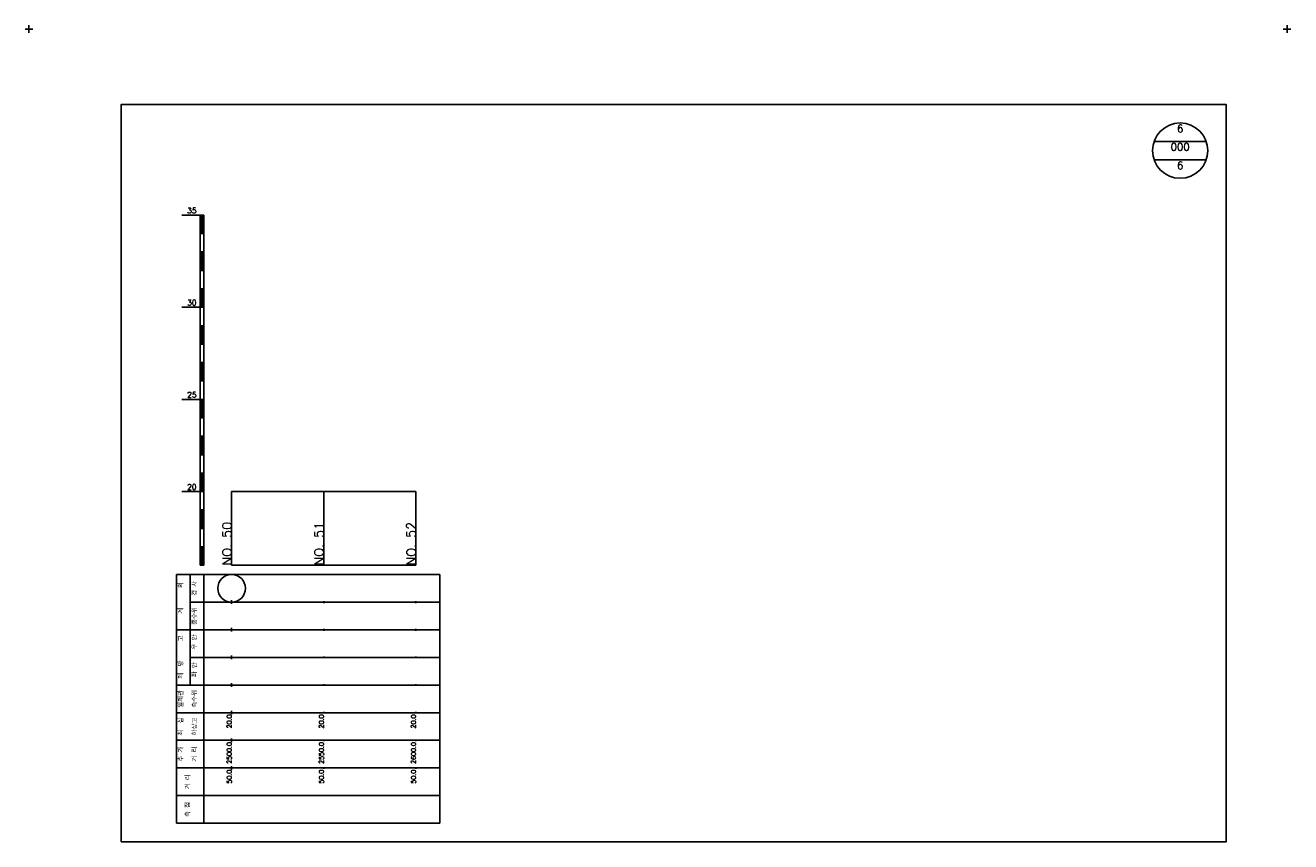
# Model space of a CAD drawing. Extents: x -504 to 685, y -2 to 2900.
# Tile 12 of 12: x -2 to 685, y 2457 to 2900. Entities that reach past the tile are written whole.
import ezdxf
from ezdxf.enums import TextEntityAlignment as Align

# ---------------------------------------------------------------- set-up
doc = ezdxf.new("R2010")
doc.units = 0
doc.header["$LTSCALE"] = 5
for name, color, linetype in [('BOX', 5, 'CONTINUOUS'), ('DT1', 3, 'CONTINUOUS'), ('DT2', 6, 'CONTINUOUS'), ('LT1', 4, 'CONTINUOUS'), ('ST1', 7, 'CONTINUOUS')]:
    doc.layers.add(name, color=color, linetype=linetype)
doc.styles.add('GHS', font='ROMANS.shx', dxfattribs={"bigfont": 'GHS.shx'})

msp = doc.modelspace()

# ---------------------------------------------------------------- linework, layer by layer
at = {"layer": 'BOX'}
msp.add_lwpolyline([(50, 2457), (650, 2457), (650, 2857), (50, 2857), (50, 2457)], dxfattribs=at)
at = {"layer": 'DT1'}
for p, q in [((110, 2630.51), (110, 2632.51)), ((160, 2631.01), (160, 2632.01)), ((210, 2631.01), (210, 2632.01))]:
    msp.add_line(p, q, dxfattribs=at)
at = {"layer": 'LT1'}
for p, q in [((83, 2797), (93, 2797)), ((93, 2607), (93, 2797)), ((93, 2797), (95, 2797)), ((93.5, 2796.8), (93.5, 2787.2)), ((94, 2796.8), (94, 2787.2)), ((94.5, 2796.8), (94.5, 2787.2)), ((95, 2607), (95, 2797)), ((93, 2787), (95, 2787)), ((93, 2777), (95, 2777)), ((93.5, 2776.8), (93.5, 2767.2)), ((94, 2776.8), (94, 2767.2)), ((94.5, 2776.8), (94.5, 2767.2)), ((93, 2767), (95, 2767)), ((93, 2757), (95, 2757)), ((93.5, 2756.8), (93.5, 2747.2)), ((94, 2756.8), (94, 2747.2)), ((94.5, 2756.8), (94.5, 2747.2)), ((83, 2747), (93, 2747)), ((93, 2747), (95, 2747)), ((93, 2737), (95, 2737)), ((93.5, 2736.8), (93.5, 2727.2)), ((94, 2736.8), (94, 2727.2)), ((94.5, 2736.8), (94.5, 2727.2)), ((93, 2727), (95, 2727)), ((93, 2717), (95, 2717)), ((93.5, 2716.8), (93.5, 2707.2)), ((94, 2716.8), (94, 2707.2)), ((94.5, 2716.8), (94.5, 2707.2)), ((93, 2707), (95, 2707)), ((83, 2697), (93, 2697)), ((93, 2697), (95, 2697)), ((93.5, 2696.8), (93.5, 2687.2)), ((94, 2696.8), (94, 2687.2)), ((94.5, 2696.8), (94.5, 2687.2)), ((93, 2687), (95, 2687)), ((93, 2677), (95, 2677)), ((93.5, 2676.8), (93.5, 2667.2)), ((94, 2676.8), (94, 2667.2)), ((94.5, 2676.8), (94.5, 2667.2)), ((93, 2667), (95, 2667)), ((93, 2657), (95, 2657)), ((93.5, 2656.8), (93.5, 2647.2)), ((94, 2656.8), (94, 2647.2)), ((94.5, 2656.8), (94.5, 2647.2)), ((83, 2647), (93, 2647)), ((93, 2647), (95, 2647)), ((110, 2607), (110, 2647)), ((160, 2607), (160, 2647)), ((210, 2607), (210, 2647)), ((93, 2637), (95, 2637)), ((93.5, 2636.8), (93.5, 2627.2)), ((94, 2636.8), (94, 2627.2)), ((94.5, 2636.8), (94.5, 2627.2)), ((93, 2627), (95, 2627)), ((93, 2617), (95, 2617)), ((93.5, 2616.8), (93.5, 2607.2)), ((94, 2616.8), (94, 2607.2)), ((94.5, 2616.8), (94.5, 2607.2)), ((93, 2607), (95, 2607)), ((110, 2607), (210, 2607)), ((110, 2586), (110, 2588)), ((160, 2586.5), (160, 2587.5)), ((210, 2586.5), (210, 2587.5)), ((110, 2571), (110, 2573)), ((160, 2571.5), (160, 2572.5)), ((210, 2571.5), (210, 2572.5)), ((110, 2556), (110, 2558)), ((160, 2556.5), (160, 2557.5)), ((210, 2556.5), (210, 2557.5)), ((110, 2541), (110, 2543)), ((160, 2541.5), (160, 2542.5)), ((210, 2541.5), (210, 2542.5)), ((110, 2526), (110, 2528)), ((160, 2526.5), (160, 2527.5)), ((210, 2526.5), (210, 2527.5)), ((110, 2511), (110, 2513)), ((160, 2511.5), (160, 2512.5)), ((210, 2511.5), (210, 2512.5)), ((110, 2496), (110, 2498)), ((160, 2496.5), (160, 2497.5)), ((210, 2496.5), (210, 2497.5))]:
    msp.add_line(p, q, dxfattribs=at)
msp.add_lwpolyline([(110, 2647), (160, 2647), (210, 2647)], dxfattribs=at)
at = {"layer": 'ST1'}
for p, q in [((0, 2896), (0, 2900)), ((683, 2896), (683, 2900)), ((-2, 2898), (2, 2898)), ((681, 2898), (685, 2898)), ((80, 2467), (80, 2602)), ((80, 2602), (223, 2602)), ((87.5, 2572), (87.5, 2602)), ((95, 2467), (95, 2602)), ((223, 2467), (223, 2602)), ((87.5, 2587), (223, 2587)), ((80, 2572), (223, 2572)), ((87.5, 2542), (87.5, 2572)), ((87.5, 2557), (223, 2557)), ((80, 2542), (223, 2542)), ((80, 2527), (223, 2527)), ((80, 2512), (223, 2512)), ((80, 2497), (223, 2497)), ((80, 2482), (223, 2482)), ((80, 2467), (223, 2467))]:
    msp.add_line(p, q, dxfattribs=at)
at = {"layer": 'ST1', "linetype": 'CONTINUOUS'}
for p, q in [((639.14, 2837), (610.86, 2837)), ((639.14, 2827), (610.86, 2827))]:
    msp.add_line(p, q, dxfattribs=at)
for centre, radius in [((625, 2832), 15), ((110, 2594.5), 7.5)]:
    msp.add_circle(centre, radius, dxfattribs=at)

# ---------------------------------------------------------------- texts
at = {"layer": 'DT1', "style": 'GHS'}
for s, p in [('35', (91, 2798)), ('30', (91, 2748)), ('25', (91, 2698)), ('20', (91, 2648))]:
    msp.add_text(s, height=3, dxfattribs=at).set_placement(p, align=Align.RIGHT)
for s, height, p in [('NO. 50', 5, (110, 2630.51)), ('NO. 51', 5, (160, 2630.51)), ('NO. 52', 5, (210, 2630.51)), (' 20.0', 2.5, (110, 2526)), (' 20.0', 2.5, (160, 2526)), (' 20.0', 2.5, (210, 2526)), ('  2500.0', 2.5, (110, 2511)), ('  2550.0', 2.5, (160, 2511)), ('  2600.0', 2.5, (210, 2511)), ('  50.0', 2.5, (110, 2496)), ('  50.0', 2.5, (160, 2496)), ('  50.0', 2.5, (210, 2496))]:
    msp.add_text(s, height=height, rotation=90, dxfattribs=at).set_placement(p, align=Align.RIGHT)
at = {"layer": 'DT1', "linetype": 'CONTINUOUS', "style": 'GHS'}
for s, p in [('경 사', (91.25, 2594.5)), ('  획', (83.75, 2594.5)), ('홍수위', (91.25, 2579.5)), ('   계', (83.75, 2579.5)), ('   고', (83.75, 2564.5)), (' 우 안', (91.25, 2564.5)), (' 제  방', (83.75, 2549.5)), (' 좌 안', (91.25, 2549.5)), ('일제관', (83.75, 2534.5)), ('측수위', (91.25, 2534.5)), ('최  심', (83.75, 2519.5)), ('하상고', (91.25, 2519.5)), ('추 가', (83.75, 2504.5)), ('거 리', (91.25, 2504.5)), ('거 리', (87.5, 2489.5)), ('측 점', (87.5, 2474.5))]:
    msp.add_text(s, height=2.5, rotation=90, dxfattribs=at).set_placement(p, align=Align.CENTER)
at = {"layer": 'DT2', "linetype": 'CONTINUOUS', "style": 'GHS'}
for s, p in [('6', (625, 2842)), ('000', (625, 2832)), ('6', (625, 2822))]:
    msp.add_text(s, height=4, dxfattribs=at).set_placement(p, align=Align.CENTER)

doc.saveas('drawing.dxf')
